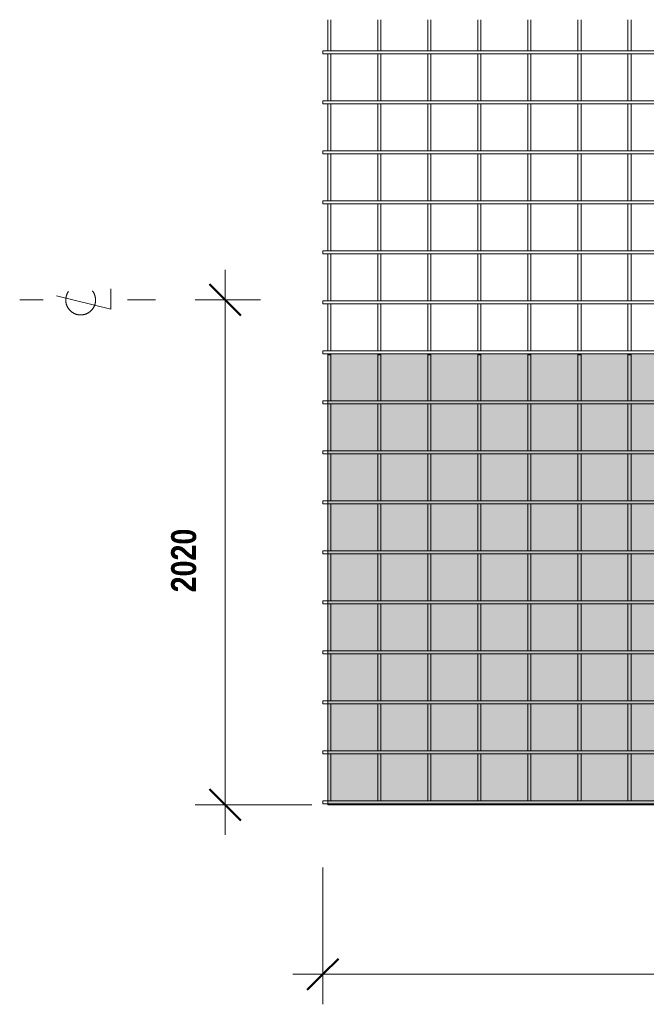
# Model space of a CAD drawing. Header units: millimetres. Extents: x -765 to 7779, y -671 to 3268.
# Tile 1 of 3: x -765 to 1741, y -671 to 3268. Entities that reach past the tile are written whole.
import ezdxf

# ---------------------------------------------------------------- set-up
doc = ezdxf.new("R2010")
doc.units = ezdxf.units.MM
doc.linetypes.add('Centre', pattern=[31.75, 6.35, -4.75, 15.9, -4.75])
for name, color, linetype, lineweight in [('A-ANNO-DIMS', 211, 'Continuous', 9), ('A-ANNO-DIMS-50', 211, 'Continuous', 9), ('A-ANNO-NOTE-50', 131, 'Centre', 18), ('A-ANNO-NOTE-THIN-50', 131, 'Continuous', 9), ('A-DETL-GENF', 92, 'Continuous', 18), ('A-DETL-THIN', 151, 'Continuous', 18), ('A-GENM', 13, 'Continuous', 18)]:
    doc.layers.add(name, color=color, linetype=linetype, lineweight=lineweight)
doc.styles.add('TechnicBold', font='techb___.ttf', dxfattribs={"height": 100})
doc.dimstyles.new('Technic_-_DiagonalSlash', dxfattribs={"dimscale": 304.8, "dimtxt": 134.269535, "dimasz": 0.410105, "dimexe": 0.393701, "dimexo": 0.82021, "dimgap": 0.287073, "dimtad": 1, "dimdec": 0, "dimzin": 0, "dimdsep": 46, "dimtxsty": 'TechnicBold', "dimblk1": 'OBLIQUE', "dimblk2": 'OBLIQUE', "dimsah": 1, "dimcen": 0.09, "dimdle": 0.393701, "dimazin": 0, "dimtfac": 1, "dimtdec": 4, "dimtix": 1, "dimtmove": 0, "dimatfit": 3, "dimfxl": 1, "dimtvp": 1, "dimtfill": 1, "dimtolj": 1, "dimtzin": 0, "dimarcsym": 2})

# ---------------------------------------------------------------- blocks, each defined once
blk = doc.blocks.new('United Steel Ductile SE62 Small Mesh - United Steel Ductile SE62 Small Mesh-231632-Level 1')
at = {"layer": 'A-GENM'}
for p, q in [((-4405.2, -679), (-4405.2, -803.9)), ((-4393, -803.9), (-4393, -679)), ((-4205.3, -679), (-4205.3, -803.9)), ((-4193.1, -803.9), (-4193.1, -679)), ((-4005.3, -679), (-4005.3, -803.9)), ((-3993.1, -803.9), (-3993.1, -679)), ((-3805.4, -679), (-3805.4, -803.9)), ((-3793.2, -803.9), (-3793.2, -679)), ((-3605.4, -679), (-3605.4, -803.9)), ((-3593.2, -803.9), (-3593.2, -679)), ((-3405.4, -679), (-3405.4, -804)), ((-3393.2, -804), (-3393.2, -679)), ((-3205.5, -679), (-3205.5, -804)), ((-3193.3, -804), (-3193.3, -679)), ((25, -803.9), (-4425, -803.9)), ((-4425, -803.9), (-4425, -816.1)), ((-4425, -816.1), (25, -816.1)), ((-4405.2, -816.1), (-4405.2, -1003.9)), ((-4393, -1003.9), (-4393, -816.1)), ((-4205.3, -816.1), (-4205.3, -1003.9)), ((-4193.1, -1003.9), (-4193.1, -816.1)), ((-4005.3, -816.1), (-4005.3, -1003.9)), ((-3993.1, -1003.9), (-3993.1, -816.1)), ((-3805.4, -816.1), (-3805.4, -1003.9)), ((-3793.2, -1003.9), (-3793.2, -816.1)), ((-3605.4, -816.1), (-3605.4, -1003.9)), ((-3593.2, -1003.9), (-3593.2, -816.1)), ((-3405.4, -816.1), (-3405.4, -1004)), ((-3393.2, -1004), (-3393.2, -816.1)), ((-3205.5, -816), (-3205.5, -1004)), ((-3193.3, -1004), (-3193.3, -816)), ((-1495, -1003.9), (-4425, -1003.9)), ((-4425, -1003.9), (-4425, -1016.1)), ((-4425, -1016.1), (-1501.5, -1016.1)), ((-4405.2, -1016.1), (-4405.2, -1203.9)), ((-4393, -1203.9), (-4393, -1016.1)), ((-4205.3, -1016.1), (-4205.3, -1203.9)), ((-4193.1, -1203.9), (-4193.1, -1016.1)), ((-4005.3, -1016.1), (-4005.3, -1203.9)), ((-3993.1, -1203.9), (-3993.1, -1016.1)), ((-3805.4, -1016.1), (-3805.4, -1203.9)), ((-3793.2, -1203.9), (-3793.2, -1016.1)), ((-3605.4, -1016.1), (-3605.4, -1203.9)), ((-3593.2, -1203.9), (-3593.2, -1016.1)), ((-3405.4, -1016.1), (-3405.4, -1204)), ((-3393.2, -1204), (-3393.2, -1016.1)), ((-3205.5, -1016), (-3205.5, -1204)), ((-3193.3, -1204), (-3193.3, -1016)), ((-1526.8, -1203.9), (-4425, -1203.9)), ((-4425, -1203.9), (-4425, -1216.1)), ((-4425, -1216.1), (-1523.3, -1216.1)), ((-4405.2, -1216.1), (-4405.2, -1403.9)), ((-4393, -1403.9), (-4393, -1216.1)), ((-4205.3, -1216.1), (-4205.3, -1403.9)), ((-4193.1, -1403.9), (-4193.1, -1216.1)), ((-4005.3, -1216.1), (-4005.3, -1403.9)), ((-3993.1, -1403.9), (-3993.1, -1216.1)), ((-3805.4, -1216.1), (-3805.4, -1403.9)), ((-3793.2, -1403.9), (-3793.2, -1216.1)), ((-3605.4, -1216.1), (-3605.4, -1403.9)), ((-3593.2, -1403.9), (-3593.2, -1216.1)), ((-3405.4, -1216.1), (-3405.4, -1404)), ((-3393.2, -1404), (-3393.2, -1216.1)), ((-3205.5, -1216), (-3205.5, -1404)), ((-3193.3, -1404), (-3193.3, -1216)), ((-1383.7, -1403.9), (-4425, -1403.9)), ((-4425, -1403.9), (-4425, -1416.1)), ((-4425, -1416.1), (-1360.9, -1416.1)), ((-4405.2, -1416.1), (-4405.2, -1603.9)), ((-4393, -1603.9), (-4393, -1416.1)), ((-4205.3, -1416.1), (-4205.3, -1603.9)), ((-4193.1, -1603.9), (-4193.1, -1416.1)), ((-4005.3, -1416.1), (-4005.3, -1603.9)), ((-3993.1, -1603.9), (-3993.1, -1416.1)), ((-3805.4, -1416.1), (-3805.4, -1603.9)), ((-3793.2, -1603.9), (-3793.2, -1416.1)), ((-3605.4, -1416.1), (-3605.4, -1603.9)), ((-3593.2, -1603.9), (-3593.2, -1416.1)), ((-3405.4, -1416.1), (-3405.4, -1604)), ((-3393.2, -1604), (-3393.2, -1416.1)), ((-3205.5, -1416), (-3205.5, -1604)), ((-3193.3, -1604), (-3193.3, -1416)), ((25, -1603.9), (-4425, -1603.9)), ((-4425, -1603.9), (-4425, -1616.1)), ((-4425, -1616.1), (25, -1616.1)), ((-4405.2, -1616.1), (-4405.2, -1803.9)), ((-4393, -1803.9), (-4393, -1616.1)), ((-4205.3, -1616.1), (-4205.3, -1803.9)), ((-4193.1, -1803.9), (-4193.1, -1616.1)), ((-4005.3, -1616.1), (-4005.3, -1803.9)), ((-3993.1, -1803.9), (-3993.1, -1616.1)), ((-3805.4, -1616.1), (-3805.4, -1803.9)), ((-3793.2, -1803.9), (-3793.2, -1616.1)), ((-3605.4, -1616.1), (-3605.4, -1803.9)), ((-3593.2, -1803.9), (-3593.2, -1616.1)), ((-3405.4, -1616.1), (-3405.4, -1804)), ((-3393.2, -1804), (-3393.2, -1616.1)), ((-3205.5, -1616), (-3205.5, -1804)), ((-3193.3, -1804), (-3193.3, -1616)), ((25, -1803.9), (-4425, -1803.9)), ((-4425, -1803.9), (-4425, -1816.1)), ((-4425, -1816.1), (25, -1816.1)), ((-4405.2, -1816.1), (-4405.2, -2003.9)), ((-4393, -2003.9), (-4393, -1816.1)), ((-4205.3, -1816.1), (-4205.3, -2003.9)), ((-4193.1, -2003.9), (-4193.1, -1816.1)), ((-4005.3, -1816.1), (-4005.3, -2003.9)), ((-3993.1, -2003.9), (-3993.1, -1816.1)), ((-3805.4, -1816.1), (-3805.4, -2003.9)), ((-3793.2, -2003.9), (-3793.2, -1816.1)), ((-3605.4, -1816.1), (-3605.4, -2003.9)), ((-3593.2, -2003.9), (-3593.2, -1816.1)), ((-3405.4, -1816.1), (-3405.4, -2004)), ((-3393.2, -2004), (-3393.2, -1816.1)), ((-3205.5, -1816), (-3205.5, -2004)), ((-3193.3, -2004), (-3193.3, -1816)), ((25, -2003.9), (-4425, -2003.9)), ((-4425, -2003.9), (-4425, -2016.1)), ((-4425, -2016.1), (-4405.2, -2016.1)), ((-4405.2, -2016.1), (-206.2, -2016.1)), ((-4405.2, -2016.1), (-4405.2, -2020)), ((-4405.2, -2020), (-4393, -2020)), ((-4393, -2020), (-4393, -2016.1)), ((-4205.3, -2016.1), (-4205.3, -2020)), ((-4205.3, -2020), (-4193.1, -2020)), ((-4193.1, -2020), (-4193.1, -2016.1)), ((-4005.3, -2016.1), (-4005.3, -2020)), ((-4005.3, -2020), (-3993.1, -2020)), ((-3993.1, -2020), (-3993.1, -2016.1)), ((-3805.4, -2016.1), (-3805.4, -2020)), ((-3805.4, -2020), (-3793.2, -2020)), ((-3793.2, -2020), (-3793.2, -2016.1)), ((-3605.4, -2016.1), (-3605.4, -2020)), ((-3605.4, -2020), (-3593.2, -2020)), ((-3593.2, -2020), (-3593.2, -2016.1)), ((-3405.4, -2016.1), (-3405.4, -2020)), ((-3405.4, -2020), (-3393.2, -2020)), ((-3393.2, -2020), (-3393.2, -2016.1)), ((-3205.5, -2016.1), (-3205.5, -2020)), ((-3205.5, -2020), (-3193.3, -2020)), ((-3193.3, -2020), (-3193.3, -2016.1))]:
    blk.add_line(p, q, dxfattribs=at)
blk = doc.blocks.new('United Steel Ductile SE62 Small Mesh - United Steel Ductile SE62 Small Mesh-V1-Level 1')
at = {"layer": 'A-GENM'}
for p, q in [((-4405.2, -3.9), (-4425, -3.9)), ((-4425, -3.9), (-4425, -4.1)), ((-4205.3, -3.9), (-4393, -3.9)), ((-4005.3, -3.9), (-4193.1, -3.9)), ((-3805.3, -3.9), (-3993.1, -3.9)), ((-3605.4, -3.9), (-3793.1, -3.9)), ((-3405.4, -3.9), (-3593.2, -3.9)), ((-3205.5, -3.9), (-3393.2, -3.9)), ((-3005.5, -3.9), (-3193.3, -3.9)), ((-4405.2, -203.9), (-4425, -203.9)), ((-4425, -203.9), (-4425, -204.1)), ((-4405.2, -220.2), (-4405.2, -403.9)), ((-4205.3, -203.9), (-4393, -203.9)), ((-4393, -403.9), (-4393, -220.2)), ((-4205.3, -220.2), (-4205.3, -403.9)), ((-4005.3, -203.9), (-4193.1, -203.9)), ((-4193.1, -403.9), (-4193.1, -220.2)), ((-4005.3, -220.2), (-4005.3, -403.9)), ((-3805.3, -203.9), (-3993.1, -203.9)), ((-3993.1, -403.9), (-3993.1, -220.2)), ((-3805.4, -220.2), (-3805.4, -403.9)), ((-3793.2, -403.9), (-3793.2, -220.2)), ((-3605.4, -203.9), (-3793.1, -203.9)), ((-3605.4, -220.2), (-3605.4, -403.9)), ((-3405.4, -203.9), (-3593.2, -203.9)), ((-3593.2, -403.9), (-3593.2, -220.2)), ((-3405.4, -220.2), (-3405.4, -404)), ((-3205.5, -203.9), (-3393.2, -203.9)), ((-3393.2, -404), (-3393.2, -220.2)), ((-3205.5, -220.2), (-3205.5, -404)), ((-3005.5, -203.9), (-3193.3, -203.9)), ((-3193.3, -404), (-3193.3, -220.2)), ((-4405.2, -403.9), (-4425, -403.9)), ((-4425, -403.9), (-4425, -416.1)), ((-4425, -416.1), (-4405.2, -416.1)), ((-206.2, -403.9), (-4405.2, -403.9)), ((-4405.2, -416.1), (-206.2, -416.1)), ((-4405.2, -416.1), (-4405.2, -603.9)), ((-4393, -603.9), (-4393, -416.1)), ((-4205.3, -416.1), (-4205.3, -603.9)), ((-4193.1, -603.9), (-4193.1, -416.1)), ((-4005.3, -416.1), (-4005.3, -603.9)), ((-3993.1, -603.9), (-3993.1, -416.1)), ((-3805.4, -416.1), (-3805.4, -603.9)), ((-3793.2, -603.9), (-3793.2, -416.1)), ((-3605.4, -416.1), (-3605.4, -603.9)), ((-3593.2, -603.9), (-3593.2, -416.1)), ((-3405.4, -416.1), (-3405.4, -604)), ((-3393.2, -604), (-3393.2, -416.1)), ((-3205.5, -416), (-3205.5, -604)), ((-3193.3, -604), (-3193.3, -416)), ((-4405.2, -603.9), (-4425, -603.9)), ((-4425, -603.9), (-4425, -616.1)), ((-4425, -616.1), (-4405.2, -616.1)), ((-206.2, -603.9), (-4405.2, -603.9)), ((-4405.2, -616.1), (-206.2, -616.1)), ((-4405.2, -616.1), (-4405.2, -803.9)), ((-4393, -803.9), (-4393, -616.1)), ((-4205.3, -616.1), (-4205.3, -803.9)), ((-4193.1, -803.9), (-4193.1, -616.1)), ((-4005.3, -616.1), (-4005.3, -803.9)), ((-3993.1, -803.9), (-3993.1, -616.1)), ((-3805.4, -616.1), (-3805.4, -803.9)), ((-3793.2, -803.9), (-3793.2, -616.1)), ((-3605.4, -616.1), (-3605.4, -803.9)), ((-3593.2, -803.9), (-3593.2, -616.1)), ((-3405.4, -616.1), (-3405.4, -804)), ((-3393.2, -804), (-3393.2, -616.1)), ((-3205.5, -616), (-3205.5, -804)), ((-3193.3, -804), (-3193.3, -616)), ((-4405.2, -803.9), (-4425, -803.9)), ((-4425, -803.9), (-4425, -816.1)), ((-4425, -816.1), (-4405.2, -816.1)), ((-206.2, -803.9), (-4405.2, -803.9)), ((-4405.2, -816.1), (-206.2, -816.1)), ((-4405.2, -816.1), (-4405.2, -1003.9)), ((-4393, -1003.9), (-4393, -816.1)), ((-4205.3, -816.1), (-4205.3, -1003.9)), ((-4193.1, -1003.9), (-4193.1, -816.1)), ((-4005.3, -816.1), (-4005.3, -1003.9)), ((-3993.1, -1003.9), (-3993.1, -816.1)), ((-3805.4, -816.1), (-3805.4, -1003.9)), ((-3793.2, -1003.9), (-3793.2, -816.1)), ((-3605.4, -816.1), (-3605.4, -1003.9)), ((-3593.2, -1003.9), (-3593.2, -816.1)), ((-3405.4, -816.1), (-3405.4, -1004)), ((-3393.2, -1004), (-3393.2, -816.1)), ((-3205.5, -816), (-3205.5, -1004)), ((-3193.3, -1004), (-3193.3, -816)), ((-4405.2, -1003.9), (-4425, -1003.9)), ((-4425, -1003.9), (-4425, -1016.1)), ((-4425, -1016.1), (-4405.2, -1016.1)), ((-206.2, -1003.9), (-4405.2, -1003.9)), ((-4405.2, -1016.1), (-206.2, -1016.1)), ((-4405.2, -1016.1), (-4405.2, -1203.9)), ((-4393, -1203.9), (-4393, -1016.1)), ((-4205.3, -1016.1), (-4205.3, -1203.9)), ((-4193.1, -1203.9), (-4193.1, -1016.1)), ((-4005.3, -1016.1), (-4005.3, -1203.9)), ((-3993.1, -1203.9), (-3993.1, -1016.1)), ((-3805.4, -1016.1), (-3805.4, -1203.9)), ((-3793.2, -1203.9), (-3793.2, -1016.1)), ((-3605.4, -1016.1), (-3605.4, -1203.9)), ((-3593.2, -1203.9), (-3593.2, -1016.1)), ((-3405.4, -1016.1), (-3405.4, -1204)), ((-3393.2, -1204), (-3393.2, -1016.1)), ((-3205.5, -1016), (-3205.5, -1204)), ((-3193.3, -1204), (-3193.3, -1016)), ((-4405.2, -1203.9), (-4425, -1203.9)), ((-4425, -1203.9), (-4425, -1216.1)), ((-4425, -1216.1), (-4405.2, -1216.1)), ((-206.2, -1203.9), (-4405.2, -1203.9)), ((-4405.2, -1216.1), (-206.2, -1216.1)), ((-4405.2, -1216.1), (-4405.2, -1403.9)), ((-4393, -1403.9), (-4393, -1216.1)), ((-4205.3, -1216.1), (-4205.3, -1403.9)), ((-4193.1, -1403.9), (-4193.1, -1216.1)), ((-4005.3, -1216.1), (-4005.3, -1403.9)), ((-3993.1, -1403.9), (-3993.1, -1216.1)), ((-3805.4, -1216.1), (-3805.4, -1403.9)), ((-3793.2, -1403.9), (-3793.2, -1216.1)), ((-3605.4, -1216.1), (-3605.4, -1403.9)), ((-3593.2, -1403.9), (-3593.2, -1216.1)), ((-3405.4, -1216.1), (-3405.4, -1404)), ((-3393.2, -1404), (-3393.2, -1216.1)), ((-3205.5, -1216), (-3205.5, -1404)), ((-3193.3, -1404), (-3193.3, -1216)), ((-4405.2, -1403.9), (-4425, -1403.9)), ((-4425, -1403.9), (-4425, -1416.1)), ((-4425, -1416.1), (-4405.2, -1416.1)), ((-206.2, -1403.9), (-4405.2, -1403.9)), ((-4405.2, -1416.1), (-206.2, -1416.1)), ((-4405.2, -1416.1), (-4405.2, -1603.9)), ((-4393, -1603.9), (-4393, -1416.1)), ((-4205.3, -1416.1), (-4205.3, -1603.9)), ((-4193.1, -1603.9), (-4193.1, -1416.1)), ((-4005.3, -1416.1), (-4005.3, -1603.9)), ((-3993.1, -1603.9), (-3993.1, -1416.1)), ((-3805.4, -1416.1), (-3805.4, -1603.9)), ((-3793.2, -1603.9), (-3793.2, -1416.1)), ((-3605.4, -1416.1), (-3605.4, -1603.9)), ((-3593.2, -1603.9), (-3593.2, -1416.1)), ((-3405.4, -1416.1), (-3405.4, -1604)), ((-3393.2, -1604), (-3393.2, -1416.1)), ((-3205.5, -1416), (-3205.5, -1604)), ((-3193.3, -1604), (-3193.3, -1416)), ((-4405.2, -1603.9), (-4425, -1603.9)), ((-4425, -1603.9), (-4425, -1616.1)), ((-206.2, -1603.9), (-4405.2, -1603.9)), ((-4425, -1616.1), (-4405.2, -1616.1)), ((-4405.2, -1616.1), (-206.2, -1616.1)), ((-4405.2, -1616.1), (-4405.2, -1803.9)), ((-4393, -1803.9), (-4393, -1616.1)), ((-4205.3, -1616.1), (-4205.3, -1803.9)), ((-4193.1, -1803.9), (-4193.1, -1616.1)), ((-4005.3, -1616.1), (-4005.3, -1803.9)), ((-3993.1, -1803.9), (-3993.1, -1616.1)), ((-3805.4, -1616.1), (-3805.4, -1803.9)), ((-3793.2, -1803.9), (-3793.2, -1616.1)), ((-3605.4, -1616.1), (-3605.4, -1803.9)), ((-3593.2, -1803.9), (-3593.2, -1616.1)), ((-3405.4, -1616.1), (-3405.4, -1804)), ((-3393.2, -1804), (-3393.2, -1616.1)), ((-3205.5, -1616), (-3205.5, -1804)), ((-3193.3, -1804), (-3193.3, -1616)), ((-4405.2, -1803.9), (-4425, -1803.9)), ((-4425, -1803.9), (-4425, -1816.1)), ((-206.2, -1803.9), (-4405.2, -1803.9)), ((-4425, -1816.1), (-4405.2, -1816.1)), ((-4405.2, -1816.1), (-206.2, -1816.1)), ((-4405.2, -1816.1), (-4405.2, -2003.9)), ((-4393, -2003.9), (-4393, -1816.1)), ((-4205.3, -1816.1), (-4205.3, -2003.9)), ((-4193.1, -2003.9), (-4193.1, -1816.1)), ((-4005.3, -1816.1), (-4005.3, -2003.9)), ((-3993.1, -2003.9), (-3993.1, -1816.1)), ((-3805.4, -1816.1), (-3805.4, -2003.9)), ((-3793.2, -2003.9), (-3793.2, -1816.1)), ((-3605.4, -1816.1), (-3605.4, -2003.9)), ((-3593.2, -2003.9), (-3593.2, -1816.1)), ((-3405.4, -1816.1), (-3405.4, -2004)), ((-3393.2, -2004), (-3393.2, -1816.1)), ((-3205.5, -1816), (-3205.5, -2004)), ((-3193.3, -2004), (-3193.3, -1816)), ((-4405.2, -2003.9), (-4425, -2003.9)), ((-4425, -2003.9), (-4425, -2016.1)), ((-206.2, -2003.9), (-4405.2, -2003.9)), ((-4425, -2016.1), (-4405.2, -2016.1)), ((-4405.2, -2016.1), (-206.2, -2016.1)), ((-4405.2, -2016.1), (-4405.2, -2020)), ((-4405.2, -2020), (-4393, -2020)), ((-4393, -2020), (-4393, -2016.1)), ((-4205.3, -2016.1), (-4205.3, -2020)), ((-4205.3, -2020), (-4193.1, -2020)), ((-4193.1, -2020), (-4193.1, -2016.1)), ((-4005.3, -2016.1), (-4005.3, -2020)), ((-4005.3, -2020), (-3993.1, -2020)), ((-3993.1, -2020), (-3993.1, -2016.1)), ((-3805.4, -2016.1), (-3805.4, -2020)), ((-3805.4, -2020), (-3793.2, -2020)), ((-3793.2, -2020), (-3793.2, -2016.1)), ((-3605.4, -2016.1), (-3605.4, -2020)), ((-3605.4, -2020), (-3593.2, -2020)), ((-3593.2, -2020), (-3593.2, -2016.1)), ((-3405.4, -2016.1), (-3405.4, -2020)), ((-3405.4, -2020), (-3393.2, -2020)), ((-3393.2, -2020), (-3393.2, -2016.1)), ((-3205.5, -2016), (-3205.5, -2020)), ((-3205.5, -2020), (-3193.3, -2020)), ((-3193.3, -2020), (-3193.3, -2016))]:
    blk.add_line(p, q, dxfattribs=at)
blk = doc.blocks.new('DIMBLOCK1-Level 1')
at = {"layer": 'A-ANNO-DIMS-50'}
for p, q in [((447.9, -550.6), (447.9, -122.8)), ((4897.9, -550.6), (4897.9, -122.8)), ((327.9, -550.6), (5017.9, -550.6)), ((447.9, -550.6), (447.9, -670.6)), ((4897.9, -550.6), (4897.9, -670.6))]:
    blk.add_line(p, q, dxfattribs=at)
at = {"layer": 'A-ANNO-DIMS-50', "lineweight": 50}
for p, q in [((447.9, -550.6), (510.4, -488.1)), ((4897.9, -550.6), (4960.4, -488.1)), ((447.9, -550.6), (385.4, -613.1)), ((4897.9, -550.6), (4835.4, -613.1))]:
    blk.add_line(p, q, dxfattribs=at)
at = {"layer": 'A-ANNO-DIMS-50', "color": 0, "insert": (2505, -334.3), "char_height": 100, "width": 402.809, "attachment_point": 1, "line_spacing_factor": 0.959068, "style": 'TechnicBold', "bg_fill": 3, "box_fill_scale": 1.25, "bg_fill_color": 256, "bg_fill_true_color": 13158600, "bg_fill_transparency": 0}
blk.add_mtext('4450', dxfattribs=at)
blk = doc.blocks.new('_Oblique')
at = {"color": 0, "linetype": 'ByBlock', "lineweight": -2}
blk.add_line((-0.5, -0.5), (0.5, 0.5), dxfattribs=at)
blk = doc.blocks.new('Linear Dimension Style - Centreline _NZ_-102093-Level 1')
at = {"layer": 'A-ANNO-NOTE-50'}
for p, q in [((0.338, 9.344), (-0.746, 4.994)), ((-0.746, 4.994), (0.884, 4.994))]:
    blk.add_line(p, q, dxfattribs=at)
blk.add_arc((-0.011, 7.41), 1.191, 55.77551, 308.03717, dxfattribs=at)
at = {"layer": 'A-ANNO-NOTE-THIN-50'}
for p, q in [((0, 10.408), (0, 12.284)), ((0, 3.665), (0, 1.435))]:
    blk.add_line(p, q, dxfattribs=at)
blk = doc.blocks.new('DIMBLOCK2-Level 1')
at = {"layer": 'A-ANNO-DIMS-50'}
for p, q in [((57.2, 7.2), (57.2, 2267.2)), ((57.2, 2147.2), (-62.8, 2147.2)), ((57.2, 2147.2), (197.9, 2147.2)), ((57.2, 127.2), (-62.8, 127.2)), ((57.2, 127.2), (403, 127.2))]:
    blk.add_line(p, q, dxfattribs=at)
at = {"layer": 'A-ANNO-DIMS-50', "lineweight": 50}
for p, q in [((57.2, 2147.2), (-5.3, 2209.7)), ((57.2, 2147.2), (119.7, 2084.7)), ((57.2, 127.2), (-5.3, 189.7)), ((57.2, 127.2), (119.7, 64.7))]:
    blk.add_line(p, q, dxfattribs=at)
at = {"layer": 'A-ANNO-DIMS-50', "color": 0, "insert": (-159.1, 977.3), "char_height": 100, "width": 383.627, "attachment_point": 1, "rotation": 90, "line_spacing_factor": 0.959068, "style": 'TechnicBold', "bg_fill": 3, "box_fill_scale": 1.25, "bg_fill_color": 256, "bg_fill_true_color": 13158600, "bg_fill_transparency": 0}
blk.add_mtext('2020', dxfattribs=at)

msp = doc.modelspace()

# ---------------------------------------------------------------- hatches: boundary and pattern name
at = {"layer": 'A-DETL-GENF', "transparency": 33554534}
msp.add_hatch(color=155, dxfattribs=at).paths.add_polyline_path([(467.6, 127.2), (4666.7, 127.2), (4666.7, 1931), (467.6, 1931), (467.6, 176.9)])

# ---------------------------------------------------------------- linework, layer by layer
at = {"layer": 'A-DETL-THIN'}
for p, q in [((467.6, 1931), (467.6, 127.2)), ((4666.7, 1931), (467.6, 1931)), ((467.6, 127.2), (4666.7, 127.2))]:
    msp.add_line(p, q, dxfattribs=at)

# ---------------------------------------------------------------- block references
at = {"layer": 'A-ANNO-NOTE-50', "xscale": 49.99999999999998, "yscale": 49.99999999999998, "zscale": 49.99999999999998, "rotation": 89.99999999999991}
msp.add_blockref('Linear Dimension Style - Centreline _NZ_-102093-Level 1', (-150.3, 2147.2), dxfattribs=at)
at = {"layer": 'A-GENM'}
for name, p in [('United Steel Ductile SE62 Small Mesh - United Steel Ductile SE62 Small Mesh-231632-Level 1', (4872.9, 3947)), ('United Steel Ductile SE62 Small Mesh - United Steel Ductile SE62 Small Mesh-V1-Level 1', (4872.9, 2147.2))]:
    msp.add_blockref(name, p, dxfattribs=at)

# ---------------------------------------------------------------- next in the draw order: dimensions: what is measured, and where the dimension line sits
at = {"layer": 'A-ANNO-DIMS'}
dim = msp.add_linear_dim(base=(4897.9, -550.6), p1=(447.9, 127.2), p2=(4897.9, 127.2), dimstyle='Technic_-_DiagonalSlash', override={"dimpost": '<>', "dimfxl": 4450}, dxfattribs=at)
dim.commit()
dim.dimension.update_dxf_attribs({"geometry": 'DIMBLOCK1-Level 1', "text_midpoint": (2672.9, -411.9)})

# ---------------------------------------------------------------- next in the draw order: dimensions: what is measured, and where the dimension line sits
dim = msp.add_linear_dim(base=(57.2, 2147.2), p1=(653, 127.2), p2=(447.9, 2147.2), angle=90, dimstyle='Technic_-_DiagonalSlash', override={"dimpost": '<>', "dimfxl": 2030.385408}, dxfattribs=at)
dim.commit()
dim.dimension.update_dxf_attribs({"geometry": 'DIMBLOCK2-Level 1', "text_midpoint": (-81.3, 1137.2)})

doc.saveas('drawing.dxf')
